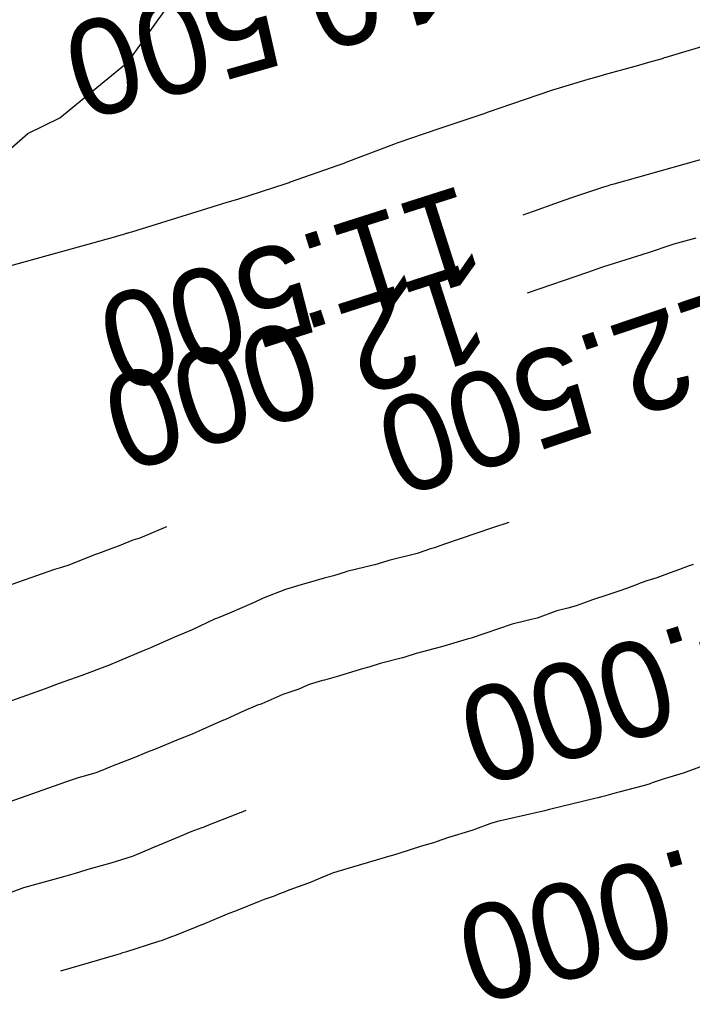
# Model space of a CAD drawing. Extents: x 158343 to 162498, y 431347 to 434500.
# Tile 213 of 248: x 159628 to 159640, y 434158 to 434176. Entities that reach past the tile are written whole.
import ezdxf

# ---------------------------------------------------------------- set-up
doc = ezdxf.new("R2010")
doc.units = 0
doc.header["$LTSCALE"] = 10
doc.header["$MEASUREMENT"] = 0
for name, color, linetype in [('000_arcering', 8, 'CONTINUOUS'), ('33_trappen en balustraden', 252, 'CONTINUOUS'), ('def. con-hoogtelijn (index)', 8, 'CONTINUOUS')]:
    doc.layers.add(name, color=color, linetype=linetype)
doc.styles.add('Style-WORKING', font='WORKING.shx')

# ---------------------------------------------------------------- blocks, each defined once
blk = doc.blocks.new('bestaande hoogtelijnen')
at = {"layer": 'def. con-hoogtelijn (index)'}
for p, q in [((-25.996, 109.764), (-27.822, 109.213)), ((-25.996, 109.764), (-27.822, 109.213)), ((-25.996, 109.764), (-27.822, 109.213)), ((-28.144, 109.117), (-28.336, 109.063)), ((-28.144, 109.117), (-28.336, 109.063)), ((-28.144, 109.117), (-28.336, 109.063)), ((-27.892, 109.189), (-28.144, 109.117)), ((-27.892, 109.189), (-28.144, 109.117)), ((-27.892, 109.189), (-28.144, 109.117)), ((-27.852, 109.203), (-27.892, 109.189)), ((-27.852, 109.203), (-27.892, 109.189)), ((-27.852, 109.203), (-27.892, 109.189)), ((-27.822, 109.213), (-27.852, 109.203)), ((-27.822, 109.213), (-27.852, 109.203)), ((-27.822, 109.213), (-27.852, 109.203)), ((-28.336, 109.063), (-28.984, 108.883)), ((-28.336, 109.063), (-28.984, 108.883)), ((-28.336, 109.063), (-28.984, 108.883)), ((-29.247, 108.809), (-29.892, 108.618)), ((-29.247, 108.809), (-29.892, 108.618)), ((-29.247, 108.809), (-29.892, 108.618)), ((-29.24, 108.811), (-29.247, 108.809)), ((-29.24, 108.811), (-29.247, 108.809)), ((-29.24, 108.811), (-29.247, 108.809)), ((-29.04, 108.867), (-29.24, 108.811)), ((-29.04, 108.867), (-29.24, 108.811)), ((-29.04, 108.867), (-29.24, 108.811)), ((-28.984, 108.883), (-29.04, 108.867)), ((-28.984, 108.883), (-29.04, 108.867)), ((-28.984, 108.883), (-29.04, 108.867)), ((-29.992, 108.584), (-31.19, 108.173)), ((-29.992, 108.584), (-31.19, 108.173)), ((-29.992, 108.584), (-31.19, 108.173)), ((-29.959, 108.596), (-29.992, 108.584)), ((-29.959, 108.596), (-29.992, 108.584)), ((-29.959, 108.596), (-29.992, 108.584)), ((-29.892, 108.618), (-29.959, 108.596)), ((-29.892, 108.618), (-29.959, 108.596)), ((-29.892, 108.618), (-29.959, 108.596)), ((-31.29, 108.135), (-32.19, 107.838)), ((-31.29, 108.135), (-32.19, 107.838)), ((-31.29, 108.135), (-32.19, 107.838)), ((-31.231, 108.158), (-31.29, 108.135)), ((-31.231, 108.158), (-31.29, 108.135)), ((-31.231, 108.158), (-31.29, 108.135)), ((-31.19, 108.173), (-31.231, 108.158)), ((-31.19, 108.173), (-31.231, 108.158)), ((-31.19, 108.173), (-31.231, 108.158)), ((-32.279, 107.807), (-32.727, 107.654)), ((-32.279, 107.807), (-32.727, 107.654)), ((-32.279, 107.807), (-32.727, 107.654)), ((-32.244, 107.819), (-32.279, 107.807)), ((-32.244, 107.819), (-32.279, 107.807)), ((-32.244, 107.819), (-32.279, 107.807)), ((-32.19, 107.838), (-32.244, 107.819)), ((-32.19, 107.838), (-32.244, 107.819)), ((-32.19, 107.838), (-32.244, 107.819)), ((-32.739, 107.65), (-32.892, 107.596)), ((-32.739, 107.65), (-32.892, 107.596)), ((-32.739, 107.65), (-32.892, 107.596)), ((-32.727, 107.654), (-32.739, 107.65)), ((-32.727, 107.654), (-32.739, 107.65)), ((-32.727, 107.654), (-32.739, 107.65)), ((-32.954, 107.573), (-33.854, 107.232)), ((-32.954, 107.573), (-33.854, 107.232)), ((-32.954, 107.573), (-33.854, 107.232)), ((-32.892, 107.596), (-32.954, 107.573)), ((-32.892, 107.596), (-32.954, 107.573)), ((-32.892, 107.596), (-32.954, 107.573)), ((-27.016, 107.329), (-28.801, 106.827)), ((-27.016, 107.329), (-28.801, 106.827)), ((-34, 107.178), (-34.9, 106.86)), ((-34, 107.178), (-34.9, 106.86)), ((-34, 107.178), (-34.9, 106.86)), ((-33.892, 107.217), (-34, 107.178)), ((-33.892, 107.217), (-34, 107.178)), ((-33.892, 107.217), (-34, 107.178)), ((-33.854, 107.232), (-33.892, 107.217)), ((-33.854, 107.232), (-33.892, 107.217)), ((-33.854, 107.232), (-33.892, 107.217)), ((-34.999, 106.826), (-35.874, 106.545)), ((-34.999, 106.826), (-35.874, 106.545)), ((-34.999, 106.826), (-35.874, 106.545)), ((-34.948, 106.844), (-34.999, 106.826)), ((-34.948, 106.844), (-34.999, 106.826)), ((-34.948, 106.844), (-34.999, 106.826)), ((-34.922, 106.852), (-34.948, 106.844)), ((-34.922, 106.852), (-34.948, 106.844)), ((-34.922, 106.852), (-34.948, 106.844)), ((-34.9, 106.86), (-34.922, 106.852)), ((-34.9, 106.86), (-34.922, 106.852)), ((-34.9, 106.86), (-34.922, 106.852)), ((-28.992, 106.767), (-29.619, 106.56)), ((-28.992, 106.767), (-29.619, 106.56)), ((-28.927, 106.788), (-28.992, 106.767)), ((-28.927, 106.788), (-28.992, 106.767)), ((-28.854, 106.81), (-28.927, 106.788)), ((-28.854, 106.81), (-28.927, 106.788)), ((-28.848, 106.812), (-28.854, 106.81)), ((-28.848, 106.812), (-28.854, 106.81)), ((-28.801, 106.827), (-28.848, 106.812)), ((-28.801, 106.827), (-28.848, 106.812)), ((-35.892, 106.538), (-36.092, 106.477)), ((-35.892, 106.538), (-36.092, 106.477)), ((-35.892, 106.538), (-36.092, 106.477)), ((-35.874, 106.545), (-35.892, 106.538)), ((-35.874, 106.545), (-35.892, 106.538)), ((-35.874, 106.545), (-35.892, 106.538)), ((-29.619, 106.56), (-29.92, 106.457)), ((-29.619, 106.56), (-29.92, 106.457)), ((-36.092, 106.477), (-37.892, 105.921)), ((-36.092, 106.477), (-37.892, 105.921)), ((-36.092, 106.477), (-37.892, 105.921)), ((-29.92, 106.457), (-30.304, 106.316)), ((-29.92, 106.457), (-30.304, 106.316)), ((-30.447, 106.267), (-30.514, 106.241)), ((-30.447, 106.267), (-30.514, 106.241)), ((-30.304, 106.316), (-30.447, 106.267)), ((-30.304, 106.316), (-30.447, 106.267)), ((-38.192, 105.832), (-42.491, 104.642)), ((-38.192, 105.832), (-42.491, 104.642)), ((-38.192, 105.832), (-42.491, 104.642)), ((-38.092, 105.861), (-38.192, 105.832)), ((-38.092, 105.861), (-38.192, 105.832)), ((-38.092, 105.861), (-38.192, 105.832)), ((-38.057, 105.873), (-38.092, 105.861)), ((-38.057, 105.873), (-38.092, 105.861)), ((-38.057, 105.873), (-38.092, 105.861)), ((-38.014, 105.886), (-38.057, 105.873)), ((-38.014, 105.886), (-38.057, 105.873)), ((-38.014, 105.886), (-38.057, 105.873)), ((-37.992, 105.893), (-38.014, 105.886)), ((-37.992, 105.893), (-38.014, 105.886)), ((-37.992, 105.893), (-38.014, 105.886)), ((-37.981, 105.897), (-37.992, 105.893)), ((-37.981, 105.897), (-37.992, 105.893)), ((-37.981, 105.897), (-37.992, 105.893)), ((-37.939, 105.908), (-37.981, 105.897)), ((-37.939, 105.908), (-37.981, 105.897)), ((-37.939, 105.908), (-37.981, 105.897)), ((-37.892, 105.921), (-37.939, 105.908)), ((-37.892, 105.921), (-37.939, 105.908)), ((-37.892, 105.921), (-37.939, 105.908)), ((-27.254, 105.808), (-27.666, 105.693)), ((-27.254, 105.808), (-27.666, 105.693)), ((-27.254, 105.808), (-27.666, 105.693)), ((-27.666, 105.693), (-28.19, 105.519)), ((-27.666, 105.693), (-28.19, 105.519)), ((-27.666, 105.693), (-28.19, 105.519)), ((-28.274, 105.493), (-28.992, 105.265)), ((-28.274, 105.493), (-28.992, 105.265)), ((-28.274, 105.493), (-28.992, 105.265)), ((-28.257, 105.498), (-28.274, 105.493)), ((-28.257, 105.498), (-28.274, 105.493)), ((-28.257, 105.498), (-28.274, 105.493)), ((-28.19, 105.519), (-28.257, 105.498)), ((-28.19, 105.519), (-28.257, 105.498)), ((-28.19, 105.519), (-28.257, 105.498)), ((-29.137, 105.217), (-29.206, 105.193)), ((-29.137, 105.217), (-29.206, 105.193)), ((-29.137, 105.217), (-29.206, 105.193)), ((-28.992, 105.265), (-29.137, 105.217)), ((-28.992, 105.265), (-29.137, 105.217)), ((-28.992, 105.265), (-29.137, 105.217)), ((-29.295, 105.161), (-30.431, 104.768)), ((-29.295, 105.161), (-30.431, 104.768)), ((-29.295, 105.161), (-30.431, 104.768)), ((-29.206, 105.193), (-29.295, 105.161)), ((-29.206, 105.193), (-29.295, 105.161)), ((-29.206, 105.193), (-29.295, 105.161)), ((-30.777, 100.446), (-31.09, 100.346)), ((-30.777, 100.446), (-31.09, 100.346)), ((-30.777, 100.446), (-31.09, 100.346)), ((-37.235, 100.367), (-37.737, 100.157)), ((-37.235, 100.367), (-37.737, 100.157)), ((-31.09, 100.346), (-31.992, 100.038)), ((-31.09, 100.346), (-31.992, 100.038)), ((-31.09, 100.346), (-31.992, 100.038)), ((-37.869, 100.118), (-38.124, 100.009)), ((-37.869, 100.118), (-38.124, 100.009)), ((-37.737, 100.157), (-37.869, 100.118)), ((-37.737, 100.157), (-37.869, 100.118)), ((-31.992, 100.038), (-32.152, 99.982)), ((-31.992, 100.038), (-32.152, 99.982)), ((-31.992, 100.038), (-32.152, 99.982)), ((-38.59, 99.839), (-39.071, 99.644)), ((-38.59, 99.839), (-39.071, 99.644)), ((-38.511, 99.864), (-38.59, 99.839)), ((-38.511, 99.864), (-38.59, 99.839)), ((-38.214, 99.981), (-38.511, 99.864)), ((-38.214, 99.981), (-38.511, 99.864)), ((-38.124, 100.009), (-38.214, 99.981)), ((-38.124, 100.009), (-38.214, 99.981)), ((-32.507, 99.867), (-33.038, 99.731)), ((-32.507, 99.867), (-33.038, 99.731)), ((-32.507, 99.867), (-33.038, 99.731)), ((-32.257, 99.951), (-32.507, 99.867)), ((-32.257, 99.951), (-32.507, 99.867)), ((-32.257, 99.951), (-32.507, 99.867)), ((-32.162, 99.978), (-32.257, 99.951)), ((-32.162, 99.978), (-32.257, 99.951)), ((-32.162, 99.978), (-32.257, 99.951)), ((-32.152, 99.982), (-32.162, 99.978)), ((-32.152, 99.982), (-32.162, 99.978)), ((-32.152, 99.982), (-32.162, 99.978)), ((-39.071, 99.644), (-39.214, 99.6)), ((-39.071, 99.644), (-39.214, 99.6)), ((-33.335, 99.644), (-33.83, 99.523)), ((-33.335, 99.644), (-33.83, 99.523)), ((-33.335, 99.644), (-33.83, 99.523)), ((-33.306, 99.653), (-33.335, 99.644)), ((-33.306, 99.653), (-33.335, 99.644)), ((-33.306, 99.653), (-33.335, 99.644)), ((-33.078, 99.72), (-33.306, 99.653)), ((-33.078, 99.72), (-33.306, 99.653)), ((-33.078, 99.72), (-33.306, 99.653)), ((-33.038, 99.731), (-33.078, 99.72)), ((-33.038, 99.731), (-33.078, 99.72)), ((-33.038, 99.731), (-33.078, 99.72)), ((-27.307, 99.657), (-27.397, 99.628)), ((-27.307, 99.657), (-27.397, 99.628)), ((-39.343, 99.565), (-40.384, 99.2)), ((-39.343, 99.565), (-40.384, 99.2)), ((-39.214, 99.6), (-39.343, 99.565)), ((-39.214, 99.6), (-39.343, 99.565)), ((-33.864, 99.513), (-34.085, 99.445)), ((-33.864, 99.513), (-34.085, 99.445)), ((-33.864, 99.513), (-34.085, 99.445)), ((-33.83, 99.523), (-33.864, 99.513)), ((-33.83, 99.523), (-33.864, 99.513)), ((-33.83, 99.523), (-33.864, 99.513)), ((-27.741, 99.501), (-27.987, 99.407)), ((-27.741, 99.501), (-27.987, 99.407)), ((-27.563, 99.562), (-27.741, 99.501)), ((-27.563, 99.562), (-27.741, 99.501)), ((-27.397, 99.628), (-27.563, 99.562)), ((-27.397, 99.628), (-27.563, 99.562)), ((-34.675, 99.28), (-34.992, 99.185)), ((-34.675, 99.28), (-34.992, 99.185)), ((-34.675, 99.28), (-34.992, 99.185)), ((-34.63, 99.292), (-34.675, 99.28)), ((-34.63, 99.292), (-34.675, 99.28)), ((-34.63, 99.292), (-34.675, 99.28)), ((-34.562, 99.312), (-34.63, 99.292)), ((-34.562, 99.312), (-34.63, 99.292)), ((-34.562, 99.312), (-34.63, 99.292)), ((-34.257, 99.4), (-34.562, 99.312)), ((-34.257, 99.4), (-34.562, 99.312)), ((-34.257, 99.4), (-34.562, 99.312)), ((-34.085, 99.445), (-34.257, 99.4)), ((-34.085, 99.445), (-34.257, 99.4)), ((-34.085, 99.445), (-34.257, 99.4)), ((-28.362, 99.282), (-28.563, 99.208)), ((-28.362, 99.282), (-28.563, 99.208)), ((-28.301, 99.303), (-28.362, 99.282)), ((-28.301, 99.303), (-28.362, 99.282)), ((-28.178, 99.347), (-28.301, 99.303)), ((-28.178, 99.347), (-28.301, 99.303)), ((-27.987, 99.407), (-28.178, 99.347)), ((-27.987, 99.407), (-28.178, 99.347)), ((-34.992, 99.185), (-35.41, 99.024)), ((-34.992, 99.185), (-35.41, 99.024)), ((-34.992, 99.185), (-35.41, 99.024)), ((-28.782, 99.131), (-28.915, 99.085)), ((-28.782, 99.131), (-28.915, 99.085)), ((-28.688, 99.164), (-28.782, 99.131)), ((-28.688, 99.164), (-28.782, 99.131)), ((-28.563, 99.208), (-28.688, 99.164)), ((-28.563, 99.208), (-28.688, 99.164)), ((-35.582, 98.942), (-36.046, 98.74)), ((-35.582, 98.942), (-36.046, 98.74)), ((-35.582, 98.942), (-36.046, 98.74)), ((-35.41, 99.024), (-35.582, 98.942)), ((-35.41, 99.024), (-35.582, 98.942)), ((-35.41, 99.024), (-35.582, 98.942)), ((-29.37, 98.928), (-29.513, 98.878)), ((-29.37, 98.928), (-29.513, 98.878)), ((-29.199, 98.991), (-29.37, 98.928)), ((-29.199, 98.991), (-29.37, 98.928)), ((-28.915, 99.085), (-29.199, 98.991)), ((-28.915, 99.085), (-29.199, 98.991)), ((-36.046, 98.74), (-36.259, 98.655)), ((-36.046, 98.74), (-36.259, 98.655)), ((-36.046, 98.74), (-36.259, 98.655)), ((-29.874, 98.783), (-30.244, 98.649)), ((-29.874, 98.783), (-30.244, 98.649)), ((-29.718, 98.82), (-29.874, 98.783)), ((-29.718, 98.82), (-29.874, 98.783)), ((-29.667, 98.837), (-29.718, 98.82)), ((-29.667, 98.837), (-29.718, 98.82)), ((-29.513, 98.878), (-29.667, 98.837)), ((-29.513, 98.878), (-29.667, 98.837)), ((-36.325, 98.627), (-36.75, 98.428)), ((-36.325, 98.627), (-36.75, 98.428)), ((-36.325, 98.627), (-36.75, 98.428)), ((-36.315, 98.631), (-36.325, 98.627)), ((-36.315, 98.631), (-36.325, 98.627)), ((-36.315, 98.631), (-36.325, 98.627)), ((-36.29, 98.642), (-36.315, 98.631)), ((-36.29, 98.642), (-36.315, 98.631)), ((-36.29, 98.642), (-36.315, 98.631)), ((-36.259, 98.655), (-36.29, 98.642)), ((-36.259, 98.655), (-36.29, 98.642)), ((-36.259, 98.655), (-36.29, 98.642)), ((-30.715, 98.531), (-31.489, 98.267)), ((-30.715, 98.531), (-31.489, 98.267)), ((-30.431, 98.6), (-30.715, 98.531)), ((-30.431, 98.6), (-30.715, 98.531)), ((-30.361, 98.619), (-30.431, 98.6)), ((-30.361, 98.619), (-30.431, 98.6)), ((-30.244, 98.649), (-30.361, 98.619)), ((-30.244, 98.649), (-30.361, 98.619)), ((-36.75, 98.428), (-36.974, 98.334)), ((-36.75, 98.428), (-36.974, 98.334)), ((-36.75, 98.428), (-36.974, 98.334)), ((-37.083, 98.288), (-37.545, 98.082)), ((-37.083, 98.288), (-37.545, 98.082)), ((-37.083, 98.288), (-37.545, 98.082)), ((-36.974, 98.334), (-37.083, 98.288)), ((-36.974, 98.334), (-37.083, 98.288)), ((-36.974, 98.334), (-37.083, 98.288)), ((-31.563, 98.25), (-31.881, 98.156)), ((-31.563, 98.25), (-31.881, 98.156)), ((-31.489, 98.267), (-31.563, 98.25)), ((-31.489, 98.267), (-31.563, 98.25)), ((-37.672, 98.032), (-38.119, 97.841)), ((-37.672, 98.032), (-38.119, 97.841)), ((-37.672, 98.032), (-38.119, 97.841)), ((-37.545, 98.082), (-37.672, 98.032)), ((-37.545, 98.082), (-37.672, 98.032)), ((-37.545, 98.082), (-37.672, 98.032)), ((-32.529, 97.981), (-32.741, 97.91)), ((-32.529, 97.981), (-32.741, 97.91)), ((-32.074, 98.097), (-32.529, 97.981)), ((-32.074, 98.097), (-32.529, 97.981)), ((-31.963, 98.132), (-32.074, 98.097)), ((-31.963, 98.132), (-32.074, 98.097)), ((-31.881, 98.156), (-31.963, 98.132)), ((-31.881, 98.156), (-31.963, 98.132)), ((-38.119, 97.841), (-38.325, 97.757)), ((-38.119, 97.841), (-38.325, 97.757)), ((-38.119, 97.841), (-38.325, 97.757)), ((-33.207, 97.795), (-33.416, 97.722)), ((-33.207, 97.795), (-33.416, 97.722)), ((-32.783, 97.898), (-33.207, 97.795)), ((-32.783, 97.898), (-33.207, 97.795)), ((-32.775, 97.901), (-32.783, 97.898)), ((-32.775, 97.901), (-32.783, 97.898)), ((-32.741, 97.91), (-32.775, 97.901)), ((-32.741, 97.91), (-32.775, 97.901)), ((-38.345, 97.749), (-38.826, 97.563)), ((-38.345, 97.749), (-38.826, 97.563)), ((-38.345, 97.749), (-38.826, 97.563)), ((-38.325, 97.757), (-38.345, 97.749)), ((-38.325, 97.757), (-38.345, 97.749)), ((-38.325, 97.757), (-38.345, 97.749)), ((-33.563, 97.683), (-33.992, 97.556)), ((-33.563, 97.683), (-33.992, 97.556)), ((-33.416, 97.722), (-33.563, 97.683)), ((-33.416, 97.722), (-33.563, 97.683)), ((-38.826, 97.563), (-39.272, 97.406)), ((-38.826, 97.563), (-39.272, 97.406)), ((-38.826, 97.563), (-39.272, 97.406)), ((-34.291, 97.47), (-34.563, 97.388)), ((-34.291, 97.47), (-34.563, 97.388)), ((-34.253, 97.48), (-34.291, 97.47)), ((-34.253, 97.48), (-34.291, 97.47)), ((-33.992, 97.556), (-34.253, 97.48)), ((-33.992, 97.556), (-34.253, 97.48)), ((-39.518, 97.317), (-40.852, 96.842)), ((-39.518, 97.317), (-40.852, 96.842)), ((-39.518, 97.317), (-40.852, 96.842)), ((-39.438, 97.344), (-39.518, 97.317)), ((-39.438, 97.344), (-39.518, 97.317)), ((-39.438, 97.344), (-39.518, 97.317)), ((-39.272, 97.406), (-39.438, 97.344)), ((-39.272, 97.406), (-39.438, 97.344)), ((-39.272, 97.406), (-39.438, 97.344)), ((-34.736, 97.309), (-35.039, 97.209)), ((-34.736, 97.309), (-35.039, 97.209)), ((-34.588, 97.379), (-34.736, 97.309)), ((-34.588, 97.379), (-34.736, 97.309)), ((-34.57, 97.386), (-34.588, 97.379)), ((-34.57, 97.386), (-34.588, 97.379)), ((-34.563, 97.388), (-34.57, 97.386)), ((-34.563, 97.388), (-34.57, 97.386)), ((-35.039, 97.209), (-35.437, 97.035)), ((-35.039, 97.209), (-35.437, 97.035)), ((-35.77, 96.903), (-36.135, 96.733)), ((-35.77, 96.903), (-36.135, 96.733)), ((-35.563, 96.987), (-35.77, 96.903)), ((-35.563, 96.987), (-35.77, 96.903)), ((-35.537, 96.999), (-35.563, 96.987)), ((-35.537, 96.999), (-35.563, 96.987)), ((-35.437, 97.035), (-35.537, 96.999)), ((-35.437, 97.035), (-35.537, 96.999)), ((-36.16, 96.722), (-36.356, 96.639)), ((-36.16, 96.722), (-36.356, 96.639)), ((-36.135, 96.733), (-36.16, 96.722)), ((-36.135, 96.733), (-36.16, 96.722)), ((-36.356, 96.639), (-36.751, 96.463)), ((-36.356, 96.639), (-36.751, 96.463)), ((-37.04, 96.35), (-37.424, 96.186)), ((-37.04, 96.35), (-37.424, 96.186)), ((-36.751, 96.463), (-37.04, 96.35)), ((-36.751, 96.463), (-37.04, 96.35)), ((-37.58, 96.125), (-37.846, 96.015)), ((-37.58, 96.125), (-37.846, 96.015)), ((-37.563, 96.132), (-37.58, 96.125)), ((-37.563, 96.132), (-37.58, 96.125)), ((-37.525, 96.147), (-37.563, 96.132)), ((-37.525, 96.147), (-37.563, 96.132)), ((-37.424, 96.186), (-37.525, 96.147)), ((-37.424, 96.186), (-37.525, 96.147)), ((-37.846, 96.015), (-38.257, 95.856)), ((-37.846, 96.015), (-38.257, 95.856)), ((-38.421, 95.786), (-38.563, 95.733)), ((-38.421, 95.786), (-38.563, 95.733)), ((-38.257, 95.856), (-38.421, 95.786)), ((-38.257, 95.856), (-38.421, 95.786)), ((-27.135, 95.858), (-27.455, 95.74)), ((-27.135, 95.858), (-27.455, 95.74)), ((-39.045, 95.59), (-40.188, 95.183)), ((-39.045, 95.59), (-40.188, 95.183)), ((-38.894, 95.636), (-39.045, 95.59)), ((-38.894, 95.636), (-39.045, 95.59)), ((-38.712, 95.686), (-38.894, 95.636)), ((-38.712, 95.686), (-38.894, 95.636)), ((-38.563, 95.733), (-38.712, 95.686)), ((-38.563, 95.733), (-38.712, 95.686)), ((-27.852, 95.617), (-28.078, 95.541)), ((-27.852, 95.617), (-28.078, 95.541)), ((-27.807, 95.632), (-27.852, 95.617)), ((-27.807, 95.632), (-27.852, 95.617)), ((-27.496, 95.726), (-27.807, 95.632)), ((-27.496, 95.726), (-27.807, 95.632)), ((-27.455, 95.74), (-27.496, 95.726)), ((-27.455, 95.74), (-27.496, 95.726)), ((-28.25, 95.485), (-28.705, 95.37)), ((-28.25, 95.485), (-28.705, 95.37)), ((-28.135, 95.52), (-28.25, 95.485)), ((-28.135, 95.52), (-28.25, 95.485)), ((-28.078, 95.541), (-28.135, 95.52)), ((-28.078, 95.541), (-28.135, 95.52)), ((-29.158, 95.246), (-30.015, 95.04)), ((-29.158, 95.246), (-30.015, 95.04)), ((-29.135, 95.253), (-29.158, 95.246)), ((-29.135, 95.253), (-29.158, 95.246)), ((-29.096, 95.262), (-29.135, 95.253)), ((-29.096, 95.262), (-29.135, 95.253)), ((-29.031, 95.279), (-29.096, 95.262)), ((-29.031, 95.279), (-29.096, 95.262)), ((-28.979, 95.292), (-29.031, 95.279)), ((-28.979, 95.292), (-29.031, 95.279)), ((-28.757, 95.356), (-28.979, 95.292)), ((-28.757, 95.356), (-28.979, 95.292)), ((-28.705, 95.37), (-28.757, 95.356)), ((-28.705, 95.37), (-28.757, 95.356)), ((-35.734, 95.023), (-35.823, 94.985)), ((-35.734, 95.023), (-35.823, 94.985)), ((-35.734, 95.023), (-35.823, 94.985)), ((-30.135, 95.011), (-30.992, 94.814)), ((-30.135, 95.011), (-30.992, 94.814)), ((-30.11, 95.017), (-30.135, 95.011)), ((-30.11, 95.017), (-30.135, 95.011)), ((-30.015, 95.04), (-30.11, 95.017)), ((-30.015, 95.04), (-30.11, 95.017)), ((-35.891, 94.96), (-36.469, 94.733)), ((-35.891, 94.96), (-36.469, 94.733)), ((-35.891, 94.96), (-36.469, 94.733)), ((-35.86, 94.971), (-35.891, 94.96)), ((-35.86, 94.971), (-35.891, 94.96)), ((-35.86, 94.971), (-35.891, 94.96)), ((-35.849, 94.975), (-35.86, 94.971)), ((-35.849, 94.975), (-35.86, 94.971)), ((-35.849, 94.975), (-35.86, 94.971)), ((-35.823, 94.985), (-35.849, 94.975)), ((-35.823, 94.985), (-35.849, 94.975)), ((-35.823, 94.985), (-35.849, 94.975)), ((-36.569, 94.694), (-36.773, 94.617)), ((-36.569, 94.694), (-36.773, 94.617)), ((-36.569, 94.694), (-36.773, 94.617)), ((-36.541, 94.704), (-36.569, 94.694)), ((-36.541, 94.704), (-36.569, 94.694)), ((-36.541, 94.704), (-36.569, 94.694)), ((-36.469, 94.733), (-36.541, 94.704)), ((-36.469, 94.733), (-36.541, 94.704)), ((-36.469, 94.733), (-36.541, 94.704)), ((-31.477, 94.647), (-31.933, 94.505)), ((-31.477, 94.647), (-31.933, 94.505)), ((-31.406, 94.67), (-31.477, 94.647)), ((-31.406, 94.67), (-31.477, 94.647)), ((-31.135, 94.771), (-31.406, 94.67)), ((-31.135, 94.771), (-31.406, 94.67)), ((-31.098, 94.783), (-31.135, 94.771)), ((-31.098, 94.783), (-31.135, 94.771)), ((-30.992, 94.814), (-31.098, 94.783)), ((-30.992, 94.814), (-31.098, 94.783)), ((-36.918, 94.557), (-37.448, 94.338)), ((-36.918, 94.557), (-37.448, 94.338)), ((-36.918, 94.557), (-37.448, 94.338)), ((-36.849, 94.586), (-36.918, 94.557)), ((-36.849, 94.586), (-36.918, 94.557)), ((-36.849, 94.586), (-36.918, 94.557)), ((-36.773, 94.617), (-36.849, 94.586)), ((-36.773, 94.617), (-36.849, 94.586)), ((-36.773, 94.617), (-36.849, 94.586)), ((-31.936, 94.504), (-32.129, 94.438)), ((-31.936, 94.504), (-32.129, 94.438)), ((-31.933, 94.505), (-31.936, 94.504)), ((-31.933, 94.505), (-31.936, 94.504)), ((-37.522, 94.308), (-37.849, 94.169)), ((-37.522, 94.308), (-37.849, 94.169)), ((-37.522, 94.308), (-37.849, 94.169)), ((-37.452, 94.336), (-37.522, 94.308)), ((-37.452, 94.336), (-37.522, 94.308)), ((-37.452, 94.336), (-37.522, 94.308)), ((-37.448, 94.338), (-37.452, 94.336)), ((-37.448, 94.338), (-37.452, 94.336)), ((-37.448, 94.338), (-37.452, 94.336)), ((-32.426, 94.35), (-32.854, 94.212)), ((-32.426, 94.35), (-32.854, 94.212)), ((-32.199, 94.414), (-32.426, 94.35)), ((-32.199, 94.414), (-32.426, 94.35)), ((-32.129, 94.438), (-32.199, 94.414)), ((-32.129, 94.438), (-32.199, 94.414)), ((-37.882, 94.157), (-38.18, 94.063)), ((-37.882, 94.157), (-38.18, 94.063)), ((-37.882, 94.157), (-38.18, 94.063)), ((-37.849, 94.169), (-37.882, 94.157)), ((-37.849, 94.169), (-37.882, 94.157)), ((-37.849, 94.169), (-37.882, 94.157)), ((-33.006, 94.167), (-34, 93.875)), ((-33.006, 94.167), (-34, 93.875)), ((-32.999, 94.169), (-33.006, 94.167)), ((-32.999, 94.169), (-33.006, 94.167)), ((-32.997, 94.17), (-32.999, 94.169)), ((-32.997, 94.17), (-32.999, 94.169)), ((-32.854, 94.212), (-32.997, 94.17)), ((-32.854, 94.212), (-32.997, 94.17)), ((-38.652, 93.927), (-38.955, 93.837)), ((-38.652, 93.927), (-38.955, 93.837)), ((-38.652, 93.927), (-38.955, 93.837)), ((-38.651, 93.928), (-38.652, 93.927)), ((-38.651, 93.928), (-38.652, 93.927)), ((-38.651, 93.928), (-38.652, 93.927)), ((-38.646, 93.93), (-38.651, 93.928)), ((-38.646, 93.93), (-38.651, 93.928)), ((-38.646, 93.93), (-38.651, 93.928)), ((-38.283, 94.03), (-38.646, 93.93)), ((-38.283, 94.03), (-38.646, 93.93)), ((-38.283, 94.03), (-38.646, 93.93)), ((-38.18, 94.063), (-38.283, 94.03)), ((-38.18, 94.063), (-38.283, 94.03)), ((-38.18, 94.063), (-38.283, 94.03)), ((-39.175, 93.773), (-39.926, 93.566)), ((-39.175, 93.773), (-39.926, 93.566)), ((-39.175, 93.773), (-39.926, 93.566)), ((-38.955, 93.837), (-39.175, 93.773)), ((-38.955, 93.837), (-39.175, 93.773)), ((-38.955, 93.837), (-39.175, 93.773)), ((-34.135, 93.829), (-34.435, 93.702)), ((-34.135, 93.829), (-34.435, 93.702)), ((-34.101, 93.841), (-34.135, 93.829)), ((-34.101, 93.841), (-34.135, 93.829)), ((-34, 93.875), (-34.101, 93.841)), ((-34, 93.875), (-34.101, 93.841)), ((-39.926, 93.566), (-40.478, 93.362)), ((-39.926, 93.566), (-40.478, 93.362)), ((-39.926, 93.566), (-40.478, 93.362)), ((-34.915, 93.524), (-34.981, 93.496)), ((-34.915, 93.524), (-34.981, 93.496)), ((-34.907, 93.527), (-34.915, 93.524)), ((-34.907, 93.527), (-34.915, 93.524)), ((-34.504, 93.674), (-34.907, 93.527)), ((-34.504, 93.674), (-34.907, 93.527)), ((-34.435, 93.702), (-34.504, 93.674)), ((-34.435, 93.702), (-34.504, 93.674)), ((-35.389, 93.342), (-35.485, 93.304)), ((-35.389, 93.342), (-35.485, 93.304)), ((-35.202, 93.409), (-35.389, 93.342)), ((-35.202, 93.409), (-35.389, 93.342)), ((-35.135, 93.436), (-35.202, 93.409)), ((-35.135, 93.436), (-35.202, 93.409)), ((-34.981, 93.496), (-35.135, 93.436)), ((-34.981, 93.496), (-35.135, 93.436)), ((-35.485, 93.304), (-35.916, 93.132)), ((-35.485, 93.304), (-35.916, 93.132)), ((-36.135, 93.05), (-36.546, 92.876)), ((-36.135, 93.05), (-36.546, 92.876)), ((-36.122, 93.055), (-36.135, 93.05)), ((-36.122, 93.055), (-36.135, 93.05)), ((-36.088, 93.068), (-36.122, 93.055)), ((-36.088, 93.068), (-36.122, 93.055)), ((-35.916, 93.132), (-36.088, 93.068)), ((-35.916, 93.132), (-36.088, 93.068)), ((-36.659, 92.828), (-37.08, 92.662)), ((-36.659, 92.828), (-37.08, 92.662)), ((-36.634, 92.839), (-36.659, 92.828)), ((-36.634, 92.839), (-36.659, 92.828)), ((-36.546, 92.876), (-36.634, 92.839)), ((-36.546, 92.876), (-36.634, 92.839)), ((-37.135, 92.639), (-37.333, 92.567)), ((-37.135, 92.639), (-37.333, 92.567)), ((-37.08, 92.662), (-37.135, 92.639)), ((-37.08, 92.662), (-37.135, 92.639)), ((-37.382, 92.552), (-38.002, 92.354)), ((-37.382, 92.552), (-38.002, 92.354)), ((-37.333, 92.567), (-37.382, 92.552)), ((-37.333, 92.567), (-37.382, 92.552)), ((-38.152, 92.308), (-39.229, 91.997)), ((-38.152, 92.308), (-39.229, 91.997)), ((-38.102, 92.323), (-38.152, 92.308)), ((-38.102, 92.323), (-38.152, 92.308)), ((-38.092, 92.327), (-38.102, 92.323)), ((-38.092, 92.327), (-38.102, 92.323)), ((-38.062, 92.337), (-38.092, 92.327)), ((-38.062, 92.337), (-38.092, 92.327)), ((-38.002, 92.354), (-38.062, 92.337)), ((-38.002, 92.354), (-38.062, 92.337))]:
    blk.add_line(p, q, dxfattribs=at)
at = {"layer": 'def. con-hoogtelijn (index)', "style": 'Style-WORKING'}
for s, rotation, p in [('10.500', 196.0055, (-32.224, 111.766)), ('10.500', 196.0055, (-32.224, 111.766)), ('11.500', 197.6704, (-31.645, 106.826)), ('11.500', 197.6704, (-31.645, 106.826)), ('12.000', 197.8923, (-31.564, 105.348)), ('12.000', 197.8923, (-31.564, 105.348)), ('12.000', 197.8923, (-31.564, 105.348)), ('12.500', 198.7068, (-26.442, 104.972)), ('12.500', 198.7068, (-26.442, 104.972)), ('14.000', 197.2541, (-24.827, 99.353)), ('14.000', 197.2541, (-24.827, 99.353)), ('14.000', 197.2541, (-24.827, 99.353)), ('15.000', 195.5928, (-24.794, 95.058)), ('15.000', 195.5928, (-24.794, 95.058)), ('15.000', 195.5928, (-24.794, 95.058))]:
    blk.add_text(s, height=1.8, rotation=rotation, dxfattribs=at).set_placement(p)

msp = doc.modelspace()

# ---------------------------------------------------------------- linework, layer by layer
at = {"layer": '33_trappen en balustraden', "flags": 128}
for points in [[(159627.96, 434174.21), (159628.56, 434174.51), (159629.85, 434175.56), (159633.36, 434180.48), (159633.63, 434180.96), (159634.44, 434181.5), (159635.1, 434181.92), (159635.88, 434182.31), (159637.05, 434182.64), (159639.33, 434183.45), (159649.98, 434187.17)], [(159626.07, 434172.56), (159627.96, 434174.21)]]:
    msp.add_lwpolyline(points, dxfattribs=at)

# ---------------------------------------------------------------- block references
at = {"layer": '000_arcering'}
msp.add_blockref('bestaande hoogtelijnen', (159667.804, 434066.432), dxfattribs=at)

doc.saveas('drawing.dxf')
